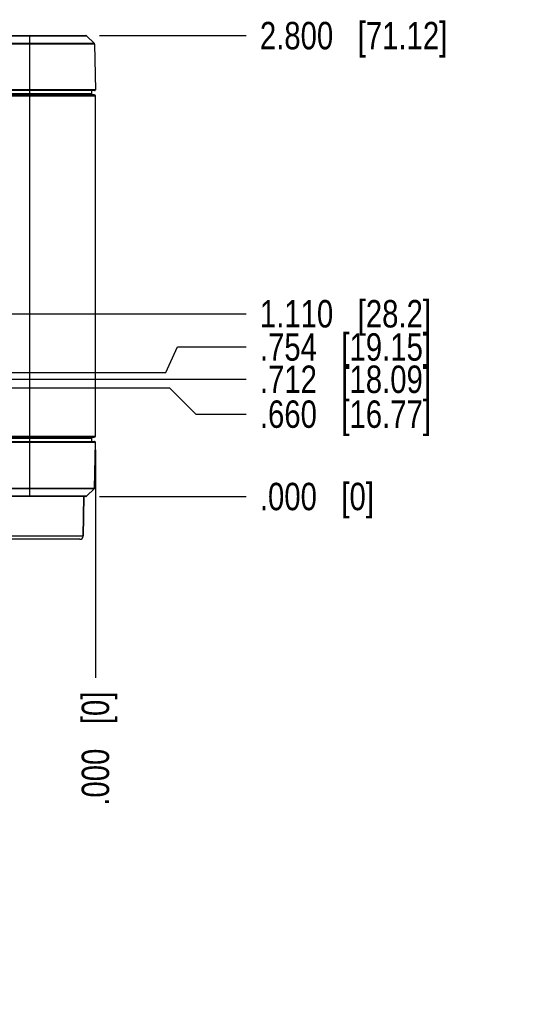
# Model space of a CAD drawing. Header units: inches. Extents: x 0 to 34, y 0 to 22.
# Tile 18 of 20: x 20.3 to 22.6, y 7.3 to 11.8. Entities that reach past the tile are written whole.
import ezdxf

# ---------------------------------------------------------------- set-up
doc = ezdxf.new("R2010")
doc.units = ezdxf.units.IN
doc.header["$LTSCALE"] = 1.87
doc.header["$MEASUREMENT"] = 0
doc.layers.get('0').update_dxf_attribs({"linetype": 'CONTINUOUS'})
doc.layers.add('02___PRT_ALL_AXES', color=7, linetype='CONTINUOUS')
doc.layers.add('DIMENSIONS', color=7, linetype='CONTINUOUS')
doc.styles.get("Standard").update_dxf_attribs({"font": 'txt', "width": 0.8})
doc.dimstyles.new('DIMSTYLE_1', dxfattribs={"dimtxt": 0.125, "dimasz": 0.18, "dimexe": 0.125, "dimexo": 0.0625, "dimgap": 0.09, "dimtad": 0, "dimtih": 1, "dimtoh": 1, "dimdec": 3, "dimlfac": 1.333333, "dimzin": 4, "dimdsep": 46, "dimtxsty": 'STANDARD', "dimblk": '_FILLED', "dimblk1": '_FILLED', "dimblk2": '_FILLED', "dimcen": 0.09, "dimadec": 0, "dimazin": 0, "dimtp": 0.001, "dimtm": 0.001, "dimtfac": 1, "dimtdec": 3, "dimtofl": 0, "dimtmove": 0, "dimatfit": 3, "dimldrblk": '_FILLED', "dimfxl": 1, "dimtolj": 1, "dimtzin": 4, "dimarcsym": 0})

# ---------------------------------------------------------------- blocks, each defined once
blk = doc.blocks.new('*D0')
at = {"layer": 'DIMENSIONS', "color": 2, "linetype": 'CONTINUOUS'}
blk.add_line((19.8104, 10.4269), (21.3441, 10.4269), dxfattribs=at)
at = {"layer": 'DIMENSIONS', "color": 2, "linetype": 'CONTINUOUS', "insert": (21.4066, 10.4894), "char_height": 0.125, "width": 1.225, "attachment_point": 1, "line_spacing_factor": 0.9}
blk.add_mtext('1.110{\\Ftxt.shx;\\W1.000000;\\H0.125000; }[28.2]', dxfattribs=at)
blk = doc.blocks.new('_FILLED')
at = {"color": 0, "linetype": 'BYBLOCK'}
blk.add_solid([(0, 0), (-1, 0.174), (-1, -0.174)], dxfattribs=at)
blk = doc.blocks.new('*D1')
at = {"layer": 'DIMENSIONS', "color": 2, "linetype": 'CONTINUOUS'}
blk.add_line((20.676, 9.5942), (21.3441, 9.5942), dxfattribs=at)
at = {"layer": 'DIMENSIONS', "color": 2, "linetype": 'CONTINUOUS', "insert": (21.4066, 9.6567), "char_height": 0.125, "width": 0.825, "attachment_point": 1, "line_spacing_factor": 0.9}
blk.add_mtext('.000{\\Ftxt.shx;\\W1.000000;\\H0.125000; }[0]', dxfattribs=at)
blk = doc.blocks.new('*D2')
at = {"layer": 'DIMENSIONS', "color": 2, "linetype": 'CONTINUOUS'}
for p, q in [((18.2757, 10.0894), (20.9948, 10.0894)), ((20.9948, 10.0894), (21.1148, 9.9695)), ((21.1148, 9.9695), (21.3441, 9.9695))]:
    blk.add_line(p, q, dxfattribs=at)
at = {"layer": 'DIMENSIONS', "color": 2, "linetype": 'CONTINUOUS', "insert": (21.4066, 10.032), "char_height": 0.125, "width": 1.225, "attachment_point": 1, "line_spacing_factor": 0.9}
blk.add_mtext('.660{\\Ftxt.shx;\\W1.000000;\\H0.125000; }[16.77]', dxfattribs=at)
blk = doc.blocks.new('*D3')
at = {"layer": 'DIMENSIONS', "color": 2, "linetype": 'CONTINUOUS'}
blk.add_line((16.4595, 10.1284), (21.3441, 10.1284), dxfattribs=at)
at = {"layer": 'DIMENSIONS', "color": 2, "linetype": 'CONTINUOUS', "insert": (21.4066, 10.1909), "char_height": 0.125, "width": 1.225, "attachment_point": 1, "line_spacing_factor": 0.9}
blk.add_mtext('.712{\\Ftxt.shx;\\W1.000000;\\H0.125000; }[18.09]', dxfattribs=at)
blk = doc.blocks.new('*D4')
at = {"layer": 'DIMENSIONS', "color": 2, "linetype": 'CONTINUOUS'}
for p, q in [((20.9777, 10.1595), (21.0315, 10.2756)), ((21.0315, 10.2756), (21.3441, 10.2756)), ((17.3255, 10.1595), (20.9777, 10.1595))]:
    blk.add_line(p, q, dxfattribs=at)
at = {"layer": 'DIMENSIONS', "color": 2, "linetype": 'CONTINUOUS', "insert": (21.4066, 10.3381), "char_height": 0.125, "width": 1.225, "attachment_point": 1, "line_spacing_factor": 0.9}
blk.add_mtext('.754{\\Ftxt.shx;\\W1.000000;\\H0.125000; }[19.15]', dxfattribs=at)
blk = doc.blocks.new('*D5')
at = {"layer": 'DIMENSIONS', "color": 2, "linetype": 'CONTINUOUS'}
blk.add_line((20.676, 11.6942), (21.3441, 11.6942), dxfattribs=at)
at = {"layer": 'DIMENSIONS', "color": 2, "linetype": 'CONTINUOUS', "insert": (21.4066, 11.7567), "char_height": 0.125, "width": 1.325, "attachment_point": 1, "line_spacing_factor": 0.9}
blk.add_mtext('2.800{\\Ftxt.shx;\\W1.000000;\\H0.125000; }[71.12]', dxfattribs=at)
blk = doc.blocks.new('*D8')
at = {"layer": 'DIMENSIONS', "color": 2, "linetype": 'CONTINUOUS'}
blk.add_line((19.2976, 10.1282), (19.2976, 8.7679), dxfattribs=at)
at = {"layer": 'DIMENSIONS', "color": 2, "linetype": 'CONTINUOUS', "insert": (19.2351, 8.7054), "char_height": 0.125, "width": 1.325, "attachment_point": 3, "rotation": 90, "line_spacing_factor": 0.9}
blk.add_mtext('1.812{\\Ftxt.shx;\\W1.000000;\\H0.125000; }[46.02]', dxfattribs=at)
blk = doc.blocks.new('*D9')
at = {"layer": 'DIMENSIONS', "color": 2, "linetype": 'CONTINUOUS'}
blk.add_line((20.6566, 9.8068), (20.6566, 8.7679), dxfattribs=at)
at = {"layer": 'DIMENSIONS', "color": 2, "linetype": 'CONTINUOUS', "insert": (20.5941, 8.7054), "char_height": 0.125, "width": 0.825, "attachment_point": 3, "rotation": 90, "line_spacing_factor": 0.9}
blk.add_mtext('.000{\\Ftxt.shx;\\W1.000000;\\H0.125000; }[0]', dxfattribs=at)
blk = doc.blocks.new('*D10')
at = {"layer": 'DIMENSIONS', "color": 2, "linetype": 'CONTINUOUS'}
blk.add_line((18.0365, 9.8501), (18.0365, 8.7679), dxfattribs=at)
at = {"layer": 'DIMENSIONS', "color": 2, "linetype": 'CONTINUOUS', "insert": (17.974, 8.7054), "char_height": 0.125, "width": 1.325, "attachment_point": 3, "rotation": 90, "line_spacing_factor": 0.9}
blk.add_mtext('3.494{\\Ftxt.shx;\\W1.000000;\\H0.125000; }[88.73]', dxfattribs=at)
blk = doc.blocks.new('*D11')
at = {"layer": 'DIMENSIONS', "color": 2, "linetype": 'CONTINUOUS'}
blk.add_line((17.1616, 10.0545), (17.1616, 8.7679), dxfattribs=at)
at = {"layer": 'DIMENSIONS', "color": 2, "linetype": 'CONTINUOUS', "insert": (17.0991, 8.7054), "char_height": 0.125, "width": 1.425, "attachment_point": 3, "rotation": 90, "line_spacing_factor": 0.9}
blk.add_mtext('4.660{\\Ftxt.shx;\\W1.000000;\\H0.125000; }[118.36]', dxfattribs=at)
blk = doc.blocks.new('*D12')
at = {"layer": 'DIMENSIONS', "color": 2, "linetype": 'CONTINUOUS'}
blk.add_line((16.3291, 10.0302), (16.3291, 8.7679), dxfattribs=at)
at = {"layer": 'DIMENSIONS', "color": 2, "linetype": 'CONTINUOUS', "insert": (16.2666, 8.7054), "char_height": 0.125, "width": 1.425, "attachment_point": 3, "rotation": 90, "line_spacing_factor": 0.9}
blk.add_mtext('5.770{\\Ftxt.shx;\\W1.000000;\\H0.125000; }[146.56]', dxfattribs=at)
blk = doc.blocks.new('*D13')
at = {"layer": 'DIMENSIONS', "color": 2, "linetype": 'CONTINUOUS'}
blk.add_line((15.7591, 9.8393), (15.7591, 8.7679), dxfattribs=at)
at = {"layer": 'DIMENSIONS', "color": 2, "linetype": 'CONTINUOUS', "insert": (15.6966, 8.7054), "char_height": 0.125, "width": 1.425, "attachment_point": 3, "rotation": 90, "line_spacing_factor": 0.9}
blk.add_mtext('6.530{\\Ftxt.shx;\\W1.000000;\\H0.125000; }[165.86]', dxfattribs=at)
blk = doc.blocks.new('*D14')
at = {"layer": 'DIMENSIONS', "color": 2, "linetype": 'CONTINUOUS'}
blk.add_line((13.7229, 11.0084), (13.7229, 8.7679), dxfattribs=at)
at = {"layer": 'DIMENSIONS', "color": 2, "linetype": 'CONTINUOUS', "insert": (13.6604, 8.7054), "char_height": 0.125, "width": 1.425, "attachment_point": 3, "rotation": 90, "line_spacing_factor": 0.9}
blk.add_mtext('9.245{\\Ftxt.shx;\\W1.000000;\\H0.125000; }[234.82]', dxfattribs=at)

msp = doc.modelspace()

# ---------------------------------------------------------------- linework, layer by layer
at = {"color": 7, "linetype": 'CONTINUOUS'}
for p, q in [((13.86238, 11.69417), (20.61354, 11.69417)), ((13.86238, 11.69331), (20.35662, 11.69331)), ((20.35662, 11.69417), (20.35662, 11.69328)), ((20.35662, 11.69331), (20.35662, 9.59417)), ((20.35662, 11.69331), (20.36679, 11.69331)), ((20.36679, 11.69331), (20.37746, 11.69331)), ((20.37746, 11.69331), (20.59189, 11.69331)), ((20.59189, 11.69331), (20.61562, 11.69331)), ((20.61562, 11.69331), (20.65202, 11.65753)), ((20.65202, 11.65757), (20.61565, 11.69331)), ((20.35662, 11.65753), (13.86238, 11.65753)), ((20.35662, 11.65545), (13.86238, 11.65545)), ((20.64235, 11.65752), (20.35662, 11.65758)), ((20.62977, 11.65545), (20.35662, 11.6555)), ((20.64202, 11.65543), (20.62977, 11.65545)), ((20.65291, 11.65548), (20.64202, 11.65543)), ((20.64345, 11.65752), (20.64235, 11.65752)), ((20.65197, 11.65758), (20.64345, 11.65752)), ((20.65292, 11.65545), (20.65655, 11.44726)), ((20.65655, 11.44726), (13.86238, 11.44726)), ((20.6528, 11.44344), (13.86238, 11.44344)), ((20.63937, 11.44344), (20.63937, 11.42831)), ((20.63937, 11.42831), (13.86238, 11.42831)), ((20.64299, 11.42457), (13.86238, 11.42457)), ((20.65155, 11.42427), (13.86238, 11.42427)), ((20.65662, 11.41902), (13.86238, 11.41902)), ((20.65155, 11.42427), (20.64299, 11.42457)), ((20.65662, 9.86932), (20.65662, 11.41902)), ((16.38358, 9.86932), (20.65662, 9.86932)), ((16.38571, 9.86407), (20.65155, 9.86407)), ((16.38582, 9.86377), (20.64299, 9.86377)), ((16.38698, 9.86002), (20.63937, 9.86002)), ((16.39281, 9.84489), (20.6528, 9.84489)), ((16.39281, 9.84108), (20.65655, 9.84108)), ((20.63937, 9.86002), (20.63937, 9.84489)), ((20.65155, 9.86407), (20.64299, 9.86377)), ((20.65292, 9.63289), (20.65655, 9.84108)), ((13.16032, 9.63289), (20.65292, 9.63289)), ((13.45662, 9.6308), (20.35662, 9.6308)), ((20.35662, 9.6308), (20.65202, 9.6308)), ((20.61562, 9.59503), (20.65202, 9.6308)), ((20.61351, 9.59417), (13.19972, 9.59417)), ((20.35662, 9.59503), (13.45662, 9.59503)), ((20.61562, 9.59503), (20.35662, 9.59503)), ((20.60412, 9.59417), (20.60065, 9.41388)), ((20.60065, 9.41388), (20.18758, 9.41388)), ((20.58565, 9.39917), (20.20258, 9.39917))]:
    msp.add_line(p, q, dxfattribs=at)
msp.add_lwpolyline([(20.65292, 11.65548), (20.65285, 11.65607), (20.65264, 11.65667), (20.65235, 11.65719), (20.65202, 11.65757)], dxfattribs=at)
for centre, radius, start, end in [((20.61351, 11.69117), 0.003, 45.49994, 89.99995), ((20.6528, 11.44719), 0.00375, 270.00244, 0.99996), ((20.64312, 11.42831), 0.00375, 179.99997, 267.99998), ((20.65137, 11.41902), 0.00525, 0, 88), ((20.64312, 9.86002), 0.00375, 91.99978, 180.0001), ((20.65137, 9.86932), 0.00525, 272, 359.99992), ((20.6528, 9.84114), 0.00375, 359, 90), ((20.64992, 9.63294), 0.003, 314.49995, 359), ((20.61351, 9.59717), 0.003, 270.0004, 314.50026), ((20.58565, 9.41417), 0.015, 270, 358.89829)]:
    msp.add_arc(centre, radius, start, end, dxfattribs=at)
for points in [[(20.61562, 11.69331), (20.61563, 11.69331), (20.61564, 11.69331), (20.61564, 11.69331)], [(20.61564, 11.69331), (20.61565, 11.69331), (20.61565, 11.69331), (20.61565, 11.69331)]]:
    msp.add_open_spline(points, degree=3, dxfattribs=at)
msp.add_open_spline([(20.65202, 11.65757), (20.65201, 11.65758), (20.652, 11.65758), (20.65198, 11.65758), (20.65197, 11.65758)], degree=3, knots=[0, 0, 0, 0, 0.3373381, 1, 1, 1, 1], dxfattribs=at)
at = {"layer": '02___PRT_ALL_AXES', "color": 7, "linetype": 'CONTINUOUS'}
msp.add_line((20.60065, 9.41388), (20.60412, 9.59417), dxfattribs=at)

# ---------------------------------------------------------------- dimensions: what is measured, and where the dimension line sits
at = {"layer": 'DIMENSIONS', "color": 2, "linetype": 'CONTINUOUS'}
for feature_location, offset, dtype, origin, picture, middle in [((20.67603, 11.69417), (0.66809, 0), 0, (20.61353, 9.59417), '*D5', (22.06912, 11.69417)), ((13.72287, 11.00844), (0, -2.24052), 1, (20.65662, 11.07094), '*D14', (13.72287, 7.99292)), ((19.81041, 10.42693), (1.5337, 0), 0, (20.61351, 9.59417), '*D0', (22.01912, 10.42693)), ((17.32549, 10.15951), (4.01863, 0.1161), 0, (17.26299, 9.59417), '*D4', (22.01912, 10.27561)), ((16.45953, 10.1284), (4.88459, 0), 0, (16.39703, 9.59417), '*D3', (22.01912, 10.1284)), ((17.16162, 10.0545), (0, -1.28658), 1, (20.65662, 10.117), '*D11', (17.16162, 7.99292)), ((19.29762, 10.12821), (0, -1.36029), 1, (20.65662, 9.86932), '*D8', (19.29762, 8.04292)), ((16.32912, 10.03018), (0, -1.26226), 1, (20.65662, 10.09268), '*D12', (16.32912, 7.99292)), ((18.27574, 10.08939), (3.06837, -0.1199), 0, (18.21324, 9.59417), '*D2', (22.01912, 9.9695)), ((15.75912, 9.83933), (0, -1.07141), 1, (20.65662, 9.90183), '*D13', (15.75912, 7.99292)), ((18.0364912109, 9.850143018), (0, -1.082225), 1, (20.6566162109, 9.912643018), '*D10', (18.0364912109, 8.042918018)), ((20.6566162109, 9.8068152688), (0, -1.0388972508), 1, (20.6566162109, 9.8693152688), '*D9', (20.6566162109, 8.292918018)), ((20.6760124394, 9.594168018), (0.6681037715, 0), 0, (20.6135124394, 9.594168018), '*D1', (21.8191162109, 9.594168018))]:
    dim = msp.add_ordinate_dim(feature_location=feature_location, offset=offset, dtype=dtype, origin=origin, dimstyle='DIMSTYLE_1', override={"dimtad": 1, "dimtih": 0, "dimtoh": 0}, dxfattribs=at)
    dim.commit()
    dim.dimension.update_dxf_attribs({"geometry": picture, "text_midpoint": middle})

doc.saveas('drawing.dxf')
